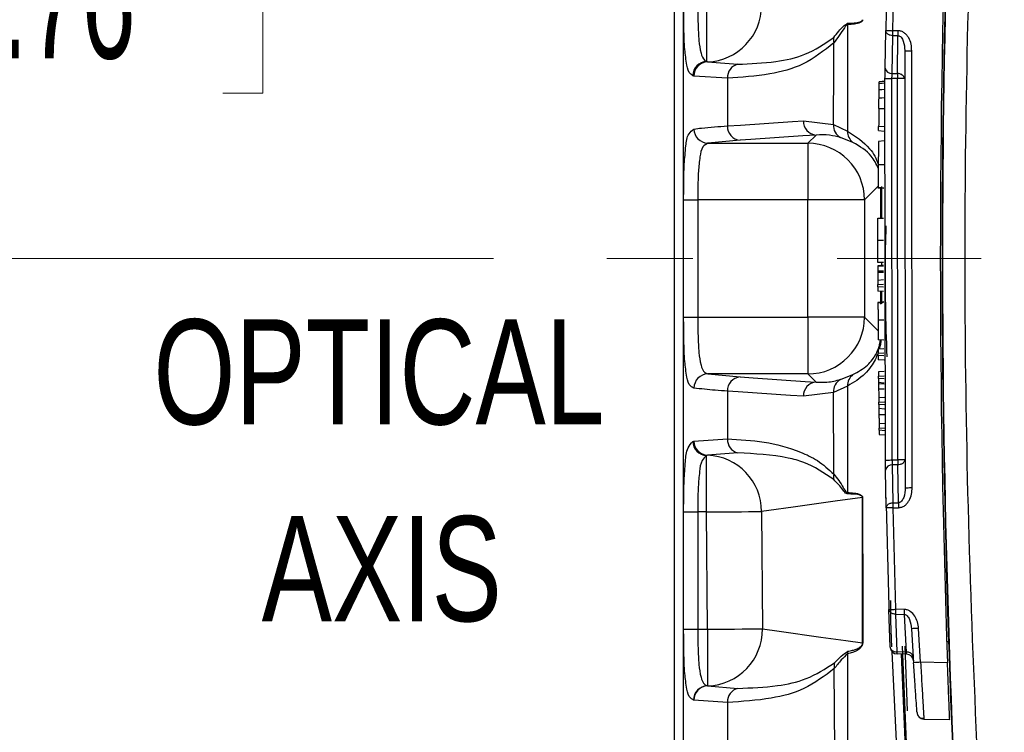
# Model space of a CAD drawing. Header units: millimetres. Extents: x 10 to 272, y 8 to 208.
# Tile 3 of 55: x 57 to 75, y 31 to 43. Entities that reach past the tile are written whole.
import ezdxf

# ---------------------------------------------------------------- set-up
doc = ezdxf.new("R2010")
doc.units = ezdxf.units.MM
doc.header["$PDSIZE"] = -1
doc.linetypes.add('CENTERX2', pattern=[20.32, 12.7, -2.54, 2.54, -2.54])
doc.styles.add('SLDTEXTSTYLE0', font='TXT', dxfattribs={"width": 0.75})
doc.styles.add('SLDTEXTSTYLE1', font='TXT', dxfattribs={"width": 0.605})
doc.dimstyles.new('SLDDIMSTYLE0', dxfattribs={"dimtxt": 2.054655, "dimasz": 3, "dimexe": 0, "dimexo": 0.0625, "dimgap": 0.513664, "dimtad": 0, "dimtih": 1, "dimtoh": 1, "dimdec": 1, "dimlfac": 2, "dimrnd": 1e-09, "dimzin": 12, "dimdsep": 46, "dimtxsty": 'SLDTEXTSTYLE1', "dimsah": 1, "dimcen": 0.09, "dimadec": 0, "dimazin": 3, "dimtfac": 1, "dimtdec": 1, "dimtmove": 0, "dimatfit": 0, "dimfxl": 1, "dimfrac": 2, "dimtolj": 1, "dimtzin": 12, "dimarcsym": 0})
doc.dimstyles.new('SLDDIMSTYLE2', dxfattribs={"dimtxt": 2.054655, "dimasz": 3, "dimexe": 0, "dimexo": 0.0625, "dimgap": 0.513664, "dimtad": 0, "dimtih": 1, "dimtoh": 1, "dimdec": 1, "dimlfac": 2, "dimrnd": 1e-09, "dimzin": 12, "dimdsep": 46, "dimtxsty": 'SLDTEXTSTYLE1', "dimsah": 1, "dimcen": 0.09, "dimadec": 0, "dimazin": 3, "dimtfac": 1, "dimtdec": 1, "dimtofl": 0, "dimtmove": 0, "dimatfit": 3, "dimfxl": 1, "dimfrac": 2, "dimtolj": 1, "dimtzin": 12, "dimarcsym": 0})

# ---------------------------------------------------------------- blocks, each defined once
blk = doc.blocks.new('SW_NOTE_1')
at = {"color": 0, "linetype": 'Continuous', "lineweight": 0, "char_height": 1.8521, "attachment_point": 2, "style": 'SLDTEXTSTYLE0'}
for s, insert in [('OPTICAL', (5.006, 2.387)), ('AXIS', (5.056, -1.082))]:
    blk.add_mtext(s, dxfattribs=dict(at, insert=insert))
blk = doc.blocks.new('_D_12')
at = {"color": 7, "linetype": 'Continuous', "lineweight": 18}
for p, q in [((56.042, 48.844), (56.042, 54.844)), ((75.806, 48.844), (54.542, 48.844)), ((56.826, 45.28), (56.121, 45.28)), ((56.121, 45.28), (56.121, 42.125)), ((60.746, 45.28), (61.451, 45.28)), ((61.451, 45.28), (61.451, 42.125)), ((56.121, 42.125), (56.826, 42.125)), ((61.451, 42.125), (60.746, 42.125)), ((65.513, 39.208), (54.542, 39.208)), ((56.042, 39.208), (56.042, 33.208))]:
    blk.add_line(p, q, dxfattribs=at)
for points in [[(56.042, 48.844), (56.55, 51.844), (55.534, 51.844)], [(56.042, 39.208), (55.534, 36.208), (56.55, 36.208)]]:
    blk.add_solid(points, dxfattribs=at)
at = {"color": 7, "linetype": 'Continuous', "lineweight": 18, "char_height": 2.1167, "attachment_point": 1, "style": 'SLDTEXTSTYLE1'}
for s, insert in [('19.3', (49.927, 44.853)), ('.76', (56.826, 44.853))]:
    blk.add_mtext(s, dxfattribs=dict(at, insert=insert))
blk = doc.blocks.new('_D_17')
at = {"color": 7, "linetype": 'Continuous', "lineweight": 18}
for p, q in [((75.806, 48.844), (44.43, 48.844)), ((45.93, 48.844), (45.93, 41.036)), ((45.93, 40.566), (45.225, 40.566)), ((45.225, 40.566), (45.225, 37.411)), ((51.418, 40.566), (52.123, 40.566)), ((52.123, 40.566), (52.123, 37.411)), ((45.225, 37.411), (45.93, 37.411)), ((52.123, 37.411), (51.418, 37.411)), ((45.93, 29.572), (45.93, 36.94)), ((75.806, 29.572), (44.43, 29.572))]:
    blk.add_line(p, q, dxfattribs=at)
for points in [[(45.93, 48.844), (45.422, 45.844), (46.438, 45.844)], [(45.93, 29.572), (46.438, 32.572), (45.422, 32.572)]]:
    blk.add_solid(points, dxfattribs=at)
at = {"color": 7, "linetype": 'Continuous', "lineweight": 18, "char_height": 2.1167, "attachment_point": 1, "style": 'SLDTEXTSTYLE1'}
for s, insert in [('38.5', (39.031, 40.139)), ('1.52', (45.93, 40.139))]:
    blk.add_mtext(s, dxfattribs=dict(at, insert=insert))
blk = doc.blocks.new('_D_18')
at = {"color": 7, "linetype": 'Continuous', "lineweight": 18}
for p, q in [((76.169, 61.432), (34.954, 61.432)), ((36.454, 61.432), (36.454, 45.75)), ((36.454, 45.28), (35.748, 45.28)), ((35.748, 45.28), (35.748, 42.125)), ((41.941, 45.28), (42.647, 45.28)), ((42.647, 45.28), (42.647, 42.125)), ((35.748, 42.125), (36.454, 42.125)), ((42.647, 42.125), (41.941, 42.125)), ((36.454, 16.984), (36.454, 41.654)), ((76.169, 16.984), (34.954, 16.984))]:
    blk.add_line(p, q, dxfattribs=at)
for points in [[(36.454, 61.432), (35.946, 58.432), (36.962, 58.432)], [(36.454, 16.984), (36.962, 19.984), (35.946, 19.984)]]:
    blk.add_solid(points, dxfattribs=at)
at = {"color": 7, "linetype": 'Continuous', "lineweight": 18, "char_height": 2.1167, "attachment_point": 1, "style": 'SLDTEXTSTYLE1'}
for s, insert in [('88.9', (29.555, 44.853)), ('3.50', (36.454, 44.853))]:
    blk.add_mtext(s, dxfattribs=dict(at, insert=insert))

msp = doc.modelspace()

# ---------------------------------------------------------------- linework, layer by layer
at = {"color": 7, "linetype": 'Continuous', "lineweight": 25}
for p, q in [((68.6955, 51.9581), (68.6955, 26.4581)), ((72.5509, 43.2249), (72.5962, 45.0654)), ((69.268, 43.6738), (69.268, 42.6798)), ((72.4159, 42.5617), (72.4281, 43.2274)), ((72.6424, 43.2242), (72.5509, 43.2249)), ((72.5387, 42.4713), (72.5509, 43.1365)), ((72.6424, 43.1358), (72.5509, 43.1365)), ((72.6308, 42.4706), (72.6424, 43.1358)), ((72.7619, 42.8728), (72.7691, 35.1686)), ((72.8919, 35.1711), (72.8847, 42.8705)), ((69.268, 42.6798), (69.2843, 42.6747)), ((69.2843, 42.6747), (69.8186, 42.6339)), ((69.0452, 42.4249), (69.024, 42.4313)), ((69.6359, 42.3877), (69.0452, 42.4249)), ((69.6359, 42.3877), (69.6359, 41.545)), ((72.4193, 35.6561), (72.413, 42.3848)), ((72.6308, 42.3822), (72.5358, 42.3829)), ((72.5421, 35.6583), (72.5358, 42.3829)), ((72.5387, 42.4713), (72.6308, 42.4706)), ((72.637, 35.659), (72.6308, 42.3822)), ((72.3053, 41.8525), (72.4053, 41.8526)), ((70.9754, 41.6355), (71.5078, 41.5687)), ((71.5078, 41.5687), (71.754, 41.4549)), ((72.4014, 41.5309), (72.3014, 41.5379)), ((71.0536, 41.2418), (71.1975, 41.3857)), ((71.8491, 41.2533), (71.6307, 41.3395)), ((72.3006, 41.4631), (72.4005, 41.4561)), ((69.858, 41.2952), (69.2896, 41.2418)), ((69.2896, 41.2418), (71.0536, 41.2418)), ((71.0536, 41.2418), (71.0536, 40.2424)), ((72.3986, 41.2811), (72.2985, 41.2741)), ((72.2946, 40.8473), (72.2943, 40.8121)), ((72.292, 40.4814), (72.053, 40.2424)), ((72.2893, 40.4569), (72.3937, 40.4474)), ((72.3918, 40.4503), (72.2918, 40.46)), ((72.3416, 39.9217), (72.3416, 40.4522)), ((68.8647, 38.1738), (68.8647, 40.2424)), ((68.8647, 40.2424), (69.1143, 40.2424)), ((71.0536, 40.2424), (69.1143, 40.2424)), ((69.1143, 40.2424), (69.1143, 38.1738)), ((71.0536, 38.1738), (71.0536, 40.2424)), ((72.053, 40.2424), (71.0536, 40.2424)), ((72.053, 40.2424), (72.053, 38.1738)), ((72.2892, 39.9219), (72.3892, 39.9215)), ((72.2882, 39.5319), (72.3882, 39.5318)), ((72.288, 39.0785), (72.2855, 39.0782)), ((72.3879, 39.1408), (72.2879, 39.1407)), ((72.388, 39.0869), (72.288, 39.0785)), ((72.288, 39.0785), (72.288, 39.069)), ((72.388, 39.0742), (72.288, 39.069)), ((72.349, 39.1408), (72.349, 39.0836)), ((72.2881, 38.9844), (72.2881, 38.9616)), ((72.3883, 38.8312), (72.2883, 38.8242)), ((72.2885, 38.7493), (72.3884, 38.7563)), ((72.2885, 38.711), (72.2885, 38.7493)), ((72.3886, 38.704), (72.2885, 38.711)), ((72.3888, 38.6292), (72.2887, 38.6362)), ((72.3416, 38.4064), (72.3416, 38.6325)), ((72.3489, 38.632), (72.3489, 38.4074)), ((72.3912, 38.4432), (72.2861, 38.432)), ((68.8647, 38.1738), (69.1143, 38.1738)), ((69.1143, 38.1738), (71.0536, 38.1738)), ((71.0536, 38.1738), (71.0536, 37.1744)), ((72.053, 38.1738), (71.0536, 38.1738)), ((72.053, 38.1738), (72.292, 37.9348)), ((72.3931, 37.7677), (72.293, 37.7747)), ((72.3942, 37.6196), (72.2943, 37.6126)), ((72.2949, 37.5378), (72.3948, 37.5448)), ((72.2952, 37.4995), (72.2949, 37.5378)), ((72.3953, 37.4925), (72.2952, 37.4995)), ((72.3959, 37.4177), (72.2958, 37.4247)), ((69.2896, 37.1744), (69.858, 37.121)), ((71.0536, 37.1744), (69.2896, 37.1744)), ((71.1975, 37.0305), (71.0536, 37.1744)), ((71.6307, 37.0766), (71.8491, 37.1628)), ((72.3978, 37.2158), (72.2979, 37.2088)), ((72.2986, 37.134), (72.3986, 37.141)), ((71.754, 36.9612), (71.5078, 36.8474)), ((71.754, 36.9612), (71.7537, 35.0842)), ((72.299, 37.0957), (72.2986, 37.134)), ((72.3991, 37.0887), (72.299, 37.0957)), ((72.3999, 37.0139), (72.2998, 37.0209)), ((72.4001, 36.9931), (72.3001, 36.9991)), ((69.6359, 36.8711), (69.6359, 36.0284)), ((71.5078, 36.8474), (70.9754, 36.7806)), ((71.5102, 35.4081), (71.5078, 36.8474)), ((72.4029, 36.7581), (72.3029, 36.7511)), ((72.3039, 36.6763), (72.4038, 36.6833)), ((72.3044, 36.638), (72.3039, 36.6763)), ((72.4045, 36.631), (72.3044, 36.638)), ((72.4054, 36.5562), (72.3053, 36.5632)), ((72.409, 36.3005), (72.3091, 36.2935)), ((72.3102, 36.2187), (72.4101, 36.2257)), ((72.3107, 36.1804), (72.3102, 36.2187)), ((72.4108, 36.1734), (72.3107, 36.1804)), ((72.3119, 36.1056), (72.412, 36.0986)), ((69.024, 35.9849), (69.0452, 35.9913)), ((69.0452, 35.9913), (69.6359, 36.0284)), ((69.8186, 35.7822), (69.2843, 35.7415)), ((69.2843, 35.7415), (69.268, 35.7364)), ((69.268, 34.7424), (69.268, 35.7364)), ((72.5421, 35.6583), (72.637, 35.659)), ((72.436, 34.8136), (72.4225, 35.4792)), ((72.637, 35.5706), (72.5453, 35.5699)), ((72.5588, 34.9046), (72.5453, 35.5699)), ((72.6499, 34.9053), (72.637, 35.5706)), ((72.0186, 33.0229), (72.019, 34.9974)), ((72.0194, 34.9973), (72.0198, 33.0228)), ((72.4321, 34.9931), (72.4325, 34.9858)), ((72.5588, 34.9046), (72.6499, 34.9053)), ((68.8647, 32.6738), (68.8647, 34.7424)), ((68.8647, 34.7424), (69.1143, 34.7424)), ((69.268, 34.7424), (69.1143, 34.7424)), ((69.1143, 34.7424), (69.1143, 32.6738)), ((69.2822, 32.6738), (69.268, 34.7424)), ((70.2383, 34.748), (70.2525, 32.6814)), ((72.5588, 34.8162), (72.6499, 34.8169)), ((72.6059, 33.0259), (72.5588, 34.8162)), ((72.0185, 32.634), (72.0186, 33.0229)), ((72.0198, 33.0228), (72.02, 32.6339)), ((72.5047, 32.3587), (72.4831, 33.0221)), ((72.7493, 33.0249), (72.6059, 33.0259)), ((72.6059, 32.9375), (72.7493, 32.9365)), ((72.6274, 32.2745), (72.6059, 32.9375)), ((72.7493, 32.9365), (72.789, 32.2717)), ((68.8647, 32.6738), (69.1143, 32.6738)), ((69.1143, 32.6738), (69.2822, 32.6738)), ((69.2822, 32.6738), (69.2822, 31.6756)), ((72.0185, 32.4346), (72.0185, 32.634)), ((72.02, 32.6339), (72.02, 32.4344)), ((72.8819, 32.683), (72.9184, 32.0834)), ((73.041, 32.0912), (73.0045, 32.6902)), ((72.8578, 25.8114), (72.5391, 32.277)), ((72.7631, 32.3786), (72.8054, 31.2338)), ((71.7525, 32.2409), (71.7509, 30.4274)), ((72.789, 32.2717), (72.6274, 32.2745)), ((72.7937, 32.2351), (72.6274, 32.238)), ((71.5266, 30.5424), (71.5203, 31.981)), ((73.5149, 32.083), (73.041, 32.0912)), ((69.2822, 31.6756), (69.2878, 31.6744)), ((69.2878, 31.6744), (69.8214, 31.6321)), ((69.046, 31.4246), (69.0388, 31.426)), ((69.6359, 31.3854), (69.046, 31.4246)), ((69.6359, 31.3854), (69.6359, 30.545)), ((73.1002, 31.091), (73.553, 31.0831))]:
    msp.add_line(p, q, dxfattribs=at)
at = {"color": 7, "linetype": 'CENTERX2', "lineweight": 18}
msp.add_line((89.3479, 39.2081), (67.5131, 39.2081), dxfattribs=at)
at = {"color": 7, "linetype": 'Continuous', "lineweight": 25, "flags": 128}
for points in [[(68.864, 26.4581), (68.8641, 28.8666), (68.8641, 47.9082), (68.8641, 48.0852), (68.8641, 50.5559), (68.8641, 51.7765), (68.864, 51.9581)], [(71.7537, 43.3319), (71.754, 41.8269), (71.754, 41.4549)], [(72.7619, 42.8728), (72.7643, 42.8727), (72.7712, 42.8726), (72.7825, 42.8724), (72.7978, 42.8721), (72.8164, 42.8718), (72.8376, 42.8714), (72.8607, 42.871), (72.8847, 42.8705)], [(72.413, 42.3848), (72.4154, 42.3848), (72.4223, 42.3847), (72.4337, 42.3845), (72.4489, 42.3843), (72.4675, 42.384), (72.4887, 42.3836), (72.5118, 42.3833), (72.5358, 42.3829)], [(72.41, 42.1872), (72.36, 42.1847), (72.3099, 42.1823)], [(72.3116, 42.2924), (72.3118, 42.3092), (72.312, 42.319), (72.3121, 42.324)], [(72.4117, 42.2991), (72.3616, 42.2957), (72.3116, 42.2924)], [(72.4122, 42.331), (72.3621, 42.3275), (72.3121, 42.324)], [(72.4079, 42.0391), (72.3579, 42.038), (72.3078, 42.0369)], [(69.6359, 41.545), (69.8654, 41.5605), (70.7832, 41.6226), (70.9754, 41.6355)], [(71.1975, 41.3857), (70.9681, 41.3702), (70.0503, 41.3082), (69.858, 41.2952)], [(72.2969, 41.1044), (72.2968, 41.0919), (72.2967, 41.0862)], [(72.2947, 40.8634), (72.3447, 40.8634), (72.3947, 40.8634)], [(72.3881, 38.9616), (72.3381, 38.9616), (72.2881, 38.9616)], [(72.2894, 38.4315), (72.2894, 38.4301), (72.2895, 38.424)], [(72.3909, 38.124), (72.3409, 38.124), (72.2909, 38.124)], [(72.2952, 37.4995), (72.2954, 37.4747), (72.2956, 37.4527), (72.2957, 37.436), (72.2958, 37.4265), (72.2958, 37.4247)], [(69.858, 37.121), (70.0875, 37.1055), (71.0053, 37.0434), (71.1975, 37.0305)], [(72.299, 37.0957), (72.2993, 37.0709), (72.2995, 37.0489), (72.2997, 37.0322), (72.2998, 37.0227), (72.2998, 37.0209)], [(70.9754, 36.7806), (70.746, 36.7961), (69.8282, 36.8581), (69.6359, 36.8711)], [(72.4011, 36.9075), (72.3511, 36.9074), (72.3011, 36.9074)], [(72.4068, 36.4521), (72.3568, 36.4521), (72.3068, 36.4521)], [(72.4193, 35.6561), (72.4217, 35.6561), (72.4286, 35.6563), (72.4399, 35.6565), (72.4552, 35.6567), (72.4737, 35.6571), (72.495, 35.6574), (72.518, 35.6578), (72.5421, 35.6583)], [(72.7691, 35.1686), (72.7715, 35.1687), (72.7784, 35.1688), (72.7897, 35.169), (72.805, 35.1693), (72.8235, 35.1697), (72.8448, 35.1701), (72.8678, 35.1706), (72.8919, 35.1711)], [(72.019, 34.9974), (71.5361, 34.9298), (70.7927, 34.8257), (70.3687, 34.7663), (70.2383, 34.748)], [(69.268, 34.7424), (69.433, 34.7433), (69.5935, 34.7443), (69.7451, 34.7452), (69.8836, 34.746), (70.0052, 34.7467), (70.1066, 34.7473), (70.185, 34.7477), (70.2383, 34.748)], [(69.2822, 32.6738), (69.4472, 32.6751), (69.6078, 32.6763), (69.7593, 32.6775), (69.8978, 32.6786), (70.0195, 32.6796), (70.1208, 32.6804), (70.1992, 32.681), (70.2525, 32.6814)], [(70.2525, 32.6814), (70.5473, 32.6402), (71.2833, 32.5373), (71.7211, 32.4761), (72.0185, 32.4346)], [(73.0408, 25.9514), (72.8492, 29.2624), (72.719, 32.3755)], [(72.701, 32.2367), (72.8286, 29.2164), (73.022, 25.8897)]]:
    msp.add_lwpolyline(points, dxfattribs=at)
at = {"color": 7, "linetype": 'Continuous', "lineweight": 25}
for centre, radius, start, end in [((273.4188, 39.2081), 199.9995, 176.436737, 183.563263), ((273.4192, 39.2081), 199.9915, 176.438925, 183.561075), ((273.3885, 39.2081), 200.0005, 177.95838, 182.04162), ((273.3427, 39.2092), 200.9548, 178.329036, 178.854284), ((69.2428, 43.6693), 0.9955, 272.39099, 359.93294), ((72.0119, 43.3321), 0.2582, 174.38087, 180.04066), ((77.9584, 43.18), 5.3162, 179.52364, 180.47636), ((71.7087, 43.0585), 0.2048, 167.33499, 194.2739), ((69.2774, 42.4266), 0.2534, 92.12557, 178.93313), ((69.2943, 42.4257), 0.2491, 92.29897, 180.2001), ((69.8782, 42.3988), 0.2426, 104.22451, 182.61561), ((72.5254, 42.5818), 0.1113, 190.40526, 276.85128), ((270.5766, 39.243), 198.2884, 179.245949, 179.336863), ((69.2954, 41.4906), 0.2489, 179.77443, 268.6679), ((69.8775, 41.5362), 0.2418, 177.90027, 265.36824), ((71.217, 41.6267), 0.2418, 177.90077, 265.36827), ((71.7355, 41.5433), 0.2291, 173.6159, 242.78818), ((71.9964, 41.446), 0.2425, 177.88913, 232.60074), ((71.0522, 40.241), 1.0008, 0.0818, 89.91821), ((71.0522, 38.1752), 1.0008, 270.08179, 359.9182), ((69.2954, 36.9255), 0.2489, 91.3321, 180.22557), ((71.9964, 36.9701), 0.2425, 127.39926, 182.11087), ((69.8775, 36.88), 0.2418, 94.63176, 182.09973), ((71.217, 36.7895), 0.2418, 94.63173, 182.09923), ((71.7355, 36.8729), 0.2291, 117.21182, 186.3841), ((69.2774, 35.9896), 0.2534, 181.06639, 267.87448), ((69.2943, 35.9904), 0.2491, 179.79985, 267.70114), ((69.8782, 36.0174), 0.2426, 177.38425, 255.77619), ((69.2428, 34.7469), 0.9955, 0.06699, 87.60909), ((71.7087, 35.3576), 0.2048, 165.7262, 192.66492), ((72.5321, 35.4593), 0.1114, 83.19685, 169.68817), ((72.0119, 35.084), 0.2582, 179.95937, 185.61879), ((71.9848, 34.6297), 0.3693, 84.62129, 84.69501), ((78.0337, 34.8611), 5.384, 179.52963, 180.47037), ((273.3605, 39.2073), 200.9726, 181.252724, 181.763625), ((72.0346, 33.1536), 0.1317, 263.00799, 263.54981), ((78.1293, 32.9807), 5.3801, 179.52945, 180.47055), ((69.2571, 32.6694), 0.9955, 271.76678, 0.69034), ((72.0377, 32.7832), 0.1504, 262.69317, 263.24096), ((76.9284, -35.1403), 67.9439, 93.310824, 93.414392), ((73.8038, 24.3623), 8.0969, 91.91427, 92.13593), ((72.0093, 32.2452), 0.2569, 171.02071, 180.96143), ((72.0346, 32.5553), 0.1218, 262.42675, 263.15125), ((72.6296, 32.363), 0.125, 181.95295, 268.99998), ((72.8061, 32.1641), 0.109, 14.34539, 98.98678), ((72.7915, 32.1101), 0.125, 3.62539, 88.99984), ((71.7238, 32.0295), 0.2092, 165.55924, 193.39753), ((76.9748, -30.1642), 62.3796, 93.615653, 93.728461), ((69.2893, 31.4251), 0.2506, 91.63108, 179.79419), ((69.295, 31.4255), 0.249, 91.66214, 180.21693), ((69.8782, 31.3963), 0.2425, 103.53109, 182.57287), ((73.1024, 31.216), 0.1251, 184.09874, 205.92753), ((73.1024, 31.216), 0.125, 223.4553, 269.00012)]:
    msp.add_arc(centre, radius, start, end, dxfattribs=at)
for points, knots in [([(74.213, 51.6052), (74.0758, 48.8511), (73.8016, 43.3452), (73.8016, 35.071), (74.0758, 29.5651), (74.213, 26.8109)], [0, 0, 0, 0, 0.3334289, 0.6665711, 1, 1, 1, 1]), ([(69.024, 42.4313), (69.0124, 42.4396), (68.9532, 42.4818), (68.9117, 42.657), (68.8786, 42.9207), (68.8669, 43.2772), (68.8654, 43.5364), (68.8647, 43.6738)], [0, 0, 0, 0, 0.0332854, 0.168942, 0.3887848, 0.6762945, 1, 1, 1, 1]), ([(69.1143, 43.6738), (69.115, 43.5639), (69.1162, 43.3564), (69.1285, 43.0711), (69.1581, 42.8583), (69.2038, 42.7171), (69.2568, 42.6863), (69.268, 42.6798)], [0, 0, 0, 0, 0.320519, 0.6053249, 0.8238981, 0.9627157, 1, 1, 1, 1]), ([(72.0194, 43.4188), (72.0194, 43.4181), (72.0194, 43.416), (72.019, 43.4127), (72.0179, 43.4078), (72.0161, 43.4029), (72.0131, 43.3975), (72.0093, 43.3923), (72.0036, 43.3863), (71.9951, 43.3794), (71.9825, 43.3716), (71.9637, 43.3629), (71.9357, 43.3536), (71.8939, 43.3442), (71.8319, 43.3357), (71.7829, 43.3334), (71.7537, 43.3319)], [0, 0, 0, 0, 0.0069504, 0.0216945, 0.0338772, 0.0572623, 0.0745444, 0.095738, 0.1226575, 0.1580179, 0.2058936, 0.272475, 0.3671365, 0.5039895, 0.7043093, 1, 1, 1, 1]), ([(71.7549, 43.3574), (71.784, 43.3576), (71.8326, 43.358), (71.8943, 43.363), (71.9357, 43.3691), (71.9636, 43.3757), (71.9823, 43.382), (71.9948, 43.3879), (72.0032, 43.3931), (72.0089, 43.3978), (72.0127, 43.4019), (72.0156, 43.4061), (72.0175, 43.41), (72.0184, 43.4134), (72.0188, 43.4155), (72.0189, 43.4173), (72.0189, 43.4182), (72.019, 43.4188)], [0, 0, 0, 0, 0.3061455, 0.51239, 0.6520957, 0.7475174, 0.8134853, 0.859869, 0.8932327, 0.9179232, 0.9368218, 0.9518615, 0.9717275, 0.9819228, 0.9897287, 0.9942076, 1, 1, 1, 1]), ([(71.5089, 43.1034), (71.5662, 43.1795), (71.6382, 43.2751), (71.7351, 43.3434), (71.7549, 43.3574)], [0, 0, 0, 0, 0.7956963, 1, 1, 1, 1]), ([(71.7537, 43.3319), (71.738, 43.3203), (71.7166, 43.3044), (71.6425, 43.1902), (71.5743, 43.0962), (71.5102, 43.008)], [0, 0, 0, 0, 0.1417677, 0.1943267, 1, 1, 1, 1]), ([(72.4281, 43.2274), (72.4301, 43.2273), (72.4392, 43.2271), (72.4542, 43.2268), (72.4745, 43.2264), (72.4964, 43.226), (72.5224, 43.2255), (72.5411, 43.2251), (72.5509, 43.2249)], [0, 0, 0, 0, 0.0488503, 0.2223588, 0.3648249, 0.5450441, 0.7593772, 1, 1, 1, 1]), ([(72.5509, 43.1365), (72.5357, 43.1379), (72.5127, 43.14), (72.4836, 43.1514), (72.4641, 43.1628), (72.4478, 43.1773), (72.4323, 43.1975), (72.4297, 43.216), (72.4281, 43.2274)], [0, 0, 0, 0, 0.270535, 0.4105351, 0.5549319, 0.6726618, 0.7995363, 1, 1, 1, 1]), ([(72.5509, 43.1365), (72.5508, 43.1428), (72.5507, 43.1563), (72.5507, 43.1777), (72.5507, 43.2008), (72.5508, 43.2168), (72.5509, 43.2249)], [0, 0, 0, 0, 0.2143491, 0.4588557, 0.7241333, 1, 1, 1, 1]), ([(72.8847, 42.8705), (72.8829, 42.9099), (72.8793, 42.9886), (72.843, 43.0822), (72.7981, 43.1475), (72.7546, 43.1882), (72.7017, 43.2177), (72.6621, 43.2221), (72.6424, 43.2242)], [0, 0, 0, 0, 0.2489237, 0.4984247, 0.6240587, 0.7494479, 0.8748252, 1, 1, 1, 1]), ([(69.8186, 42.6339), (70.043, 42.6435), (70.4423, 42.6605), (71.0352, 42.7838), (71.3455, 42.9932), (71.5089, 43.1034)], [0, 0, 0, 0, 0.3776067, 0.6721775, 1, 1, 1, 1]), ([(72.6424, 43.1358), (72.6473, 43.1355), (72.6574, 43.1348), (72.6772, 43.1268), (72.7099, 43.1), (72.7542, 43.014), (72.7588, 42.9306), (72.7619, 42.8728)], [0, 0, 0, 0, 0.0478925, 0.0969718, 0.2029844, 0.4480833, 1, 1, 1, 1]), ([(71.5102, 43.008), (71.3372, 42.8713), (71.002, 42.6064), (70.3376, 42.4336), (69.8849, 42.404), (69.6359, 42.3877)], [0, 0, 0, 0, 0.3244878, 0.6285195, 1, 1, 1, 1]), ([(71.5078, 41.5687), (71.5079, 41.6555), (71.5086, 42.1353), (71.5095, 42.615), (71.5102, 43.008)], [0, 0, 0, 0, 0.1808802, 1, 1, 1, 1]), ([(72.413, 42.3848), (72.4135, 42.4167), (72.4145, 42.4757), (72.4155, 42.5346), (72.4159, 42.5617)], [0, 0, 0, 0, 0.541056, 1, 1, 1, 1]), ([(72.5358, 42.3829), (72.536, 42.391), (72.5365, 42.4069), (72.5372, 42.43), (72.5379, 42.4513), (72.5385, 42.4649), (72.5387, 42.4713)], [0, 0, 0, 0, 0.2756472, 0.5399183, 0.7842293, 1, 1, 1, 1]), ([(72.7536, 42.3803), (72.7519, 42.3916), (72.7492, 42.41), (72.7337, 42.4301), (72.7175, 42.4446), (72.6979, 42.4559), (72.6689, 42.4672), (72.6459, 42.4692), (72.6308, 42.4706)], [0, 0, 0, 0, 0.2005534, 0.3273818, 0.4451076, 0.5893869, 0.7292934, 1, 1, 1, 1]), ([(72.6308, 42.4706), (72.6308, 42.4643), (72.631, 42.4508), (72.631, 42.4294), (72.631, 42.4063), (72.6308, 42.3903), (72.6308, 42.3822)], [0, 0, 0, 0, 0.2143421, 0.4588464, 0.7241283, 1, 1, 1, 1]), ([(72.7536, 42.3803), (72.7516, 42.3803), (72.7425, 42.3805), (72.7275, 42.3807), (72.7072, 42.381), (72.6852, 42.3814), (72.6592, 42.3818), (72.6406, 42.382), (72.6308, 42.3822)], [0, 0, 0, 0, 0.0488587, 0.2223644, 0.3648331, 0.5450524, 0.7593829, 1, 1, 1, 1]), ([(72.3078, 42.0369), (72.3081, 42.0573), (72.3086, 42.0923), (72.3093, 42.1408), (72.3097, 42.1689), (72.3099, 42.1823)], [0, 0, 0, 0, 0.4204324, 0.7229769, 1, 1, 1, 1]), ([(72.3099, 42.1823), (72.3101, 42.1965), (72.3105, 42.2222), (72.3111, 42.2589), (72.3114, 42.2814), (72.3116, 42.2924)], [0, 0, 0, 0, 0.3873715, 0.6996378, 1, 1, 1, 1]), ([(72.3053, 41.8525), (72.3056, 41.8743), (72.3062, 41.916), (72.307, 41.9775), (72.3076, 42.0172), (72.3078, 42.0369)], [0, 0, 0, 0, 0.3548705, 0.6786397, 1, 1, 1, 1]), ([(68.8647, 40.2424), (68.8651, 40.3228), (68.866, 40.5329), (68.8699, 40.8531), (68.9013, 41.1542), (68.9217, 41.393), (69.014, 41.466), (69.0464, 41.4916)], [0, 0, 0, 0, 0.1864846, 0.4874807, 0.7351311, 0.9068862, 1, 1, 1, 1]), ([(69.0464, 41.4916), (69.0909, 41.4972), (69.2867, 41.5219), (69.4837, 41.535), (69.6359, 41.545)], [0, 0, 0, 0, 0.2273108, 1, 1, 1, 1]), ([(72.3006, 41.4631), (72.3006, 41.4645), (72.3007, 41.47), (72.3008, 41.4817), (72.301, 41.4998), (72.3012, 41.5192), (72.3014, 41.5324), (72.3014, 41.5379)], [0, 0, 0, 0, 0.0564132, 0.2195911, 0.4705571, 0.7807254, 1, 1, 1, 1]), ([(71.6307, 41.3395), (71.5667, 41.3563), (71.4249, 41.3933), (71.2781, 41.3884), (71.1975, 41.3857)], [0, 0, 0, 0, 0.45087581, 1, 1, 1, 1]), ([(71.754, 41.4549), (71.8948, 41.363), (72.1235, 41.2134), (72.2661, 40.9665), (72.2938, 40.8628), (72.2947, 40.8593)], [0, 0, 0, 0, 0.6072097, 0.9870623, 1, 1, 1, 1]), ([(69.2896, 41.2418), (69.2583, 41.2219), (69.1745, 41.1687), (69.1476, 40.9723), (69.1202, 40.7313), (69.1155, 40.4748), (69.1146, 40.3067), (69.1143, 40.2424)], [0, 0, 0, 0, 0.1022081, 0.2740524, 0.5188633, 0.81596, 1, 1, 1, 1]), ([(72.2942, 40.7997), (72.258, 40.8755), (72.163, 41.0742), (71.969, 41.1849), (71.8491, 41.2533)], [0, 0, 0, 0, 0.3815909, 1, 1, 1, 1]), ([(72.2985, 41.2741), (72.2985, 41.267), (72.2982, 41.2404), (72.2977, 41.1873), (72.2968, 41.0988), (72.2958, 40.9885), (72.2951, 40.9047), (72.2947, 40.8634)], [0, 0, 0, 0, 0.0522776, 0.1939704, 0.3877278, 0.6985712, 1, 1, 1, 1]), ([(72.2958, 40.9831), (72.2956, 40.9623), (72.2953, 40.9307), (72.295, 40.8992), (72.295, 40.8884)], [0, 0, 0, 0, 0.6585026, 1, 1, 1, 1]), ([(72.2947, 40.8634), (72.2943, 40.8045), (72.2935, 40.712), (72.2927, 40.5934), (72.2922, 40.5178), (72.2919, 40.4759), (72.2918, 40.46)], [0, 0, 0, 0, 0.4377762, 0.688048, 0.8817515, 1, 1, 1, 1]), ([(72.2918, 40.46), (72.2918, 40.4578), (72.2918, 40.4556), (72.2918, 40.4568), (72.2918, 40.4568)], [0, 0, 0, 0, 0.9571611, 1, 1, 1, 1]), ([(72.3489, 40.4765), (72.349, 40.3284), (72.3491, 40.1435), (72.3491, 39.9586), (72.3491, 39.9217)], [0, 0, 0, 0, 0.8005627, 1, 1, 1, 1]), ([(72.2882, 39.5319), (72.2883, 39.5839), (72.2884, 39.6715), (72.2888, 39.7853), (72.289, 39.8611), (72.2891, 39.9035), (72.2892, 39.9197), (72.2892, 39.9219)], [0, 0, 0, 0, 0.4000245, 0.6737999, 0.875372, 0.9833917, 1, 1, 1, 1]), ([(72.4503, 37.4768), (72.4312, 38.0832), (72.407, 38.8519), (72.4301, 39.6204), (72.435, 39.7827)], [0, 0, 0, 0, 0.7888596, 1, 1, 1, 1]), ([(72.2879, 39.1407), (72.2879, 39.1491), (72.2879, 39.1752), (72.2879, 39.2295), (72.288, 39.3187), (72.288, 39.423), (72.2881, 39.4991), (72.2882, 39.5319)], [0, 0, 0, 0, 0.0639469, 0.2002031, 0.4167018, 0.7481221, 1, 1, 1, 1]), ([(72.288, 39.0777), (72.288, 39.0793), (72.288, 39.0819), (72.288, 39.0795), (72.288, 39.0785)], [0, 0, 0, 0, 0.5752952, 1, 1, 1, 1]), ([(72.288, 39.069), (72.288, 39.0657), (72.288, 39.0598), (72.288, 39.0509), (72.288, 39.0418), (72.288, 39.0315), (72.288, 39.0202), (72.288, 39.0044), (72.288, 38.9924), (72.2881, 38.9844)], [0, 0, 0, 0, 0.1182423, 0.208516, 0.3164721, 0.4393254, 0.5737229, 0.7159537, 1, 1, 1, 1]), ([(72.3889, 39.0872), (72.3733, 39.0859), (72.3435, 39.0833), (72.3137, 39.0807), (72.2994, 39.0795)], [0, 0, 0, 0, 0.5226584, 1, 1, 1, 1]), ([(72.3881, 38.9863), (72.3714, 38.986), (72.3381, 38.9854), (72.3047, 38.9847), (72.2881, 38.9844)], [0, 0, 0, 0, 0.4999964, 1, 1, 1, 1]), ([(72.2881, 38.9616), (72.2881, 38.9472), (72.2881, 38.9227), (72.2882, 38.8905), (72.2882, 38.8651), (72.2883, 38.8449), (72.2883, 38.8312), (72.2883, 38.8252), (72.2883, 38.8242)], [0, 0, 0, 0, 0.3148914, 0.534695, 0.7016059, 0.8694625, 0.9772106, 1, 1, 1, 1]), ([(72.2883, 38.8242), (72.2883, 38.8228), (72.2883, 38.8173), (72.2883, 38.8056), (72.2884, 38.7875), (72.2884, 38.768), (72.2884, 38.7548), (72.2885, 38.7493)], [0, 0, 0, 0, 0.05635734, 0.21939693, 0.47012303, 0.78009878, 1, 1, 1, 1]), ([(72.2885, 38.711), (72.2886, 38.7028), (72.2886, 38.6872), (72.2887, 38.666), (72.2887, 38.6499), (72.2887, 38.6406), (72.2887, 38.6368), (72.2887, 38.6362)], [0, 0, 0, 0, 0.3315521, 0.6257424, 0.8485384, 0.975628, 1, 1, 1, 1]), ([(72.3894, 38.4356), (72.3728, 38.4337), (72.3394, 38.4298), (72.3061, 38.4259), (72.2895, 38.424)], [0, 0, 0, 0, 0.4999831, 1, 1, 1, 1]), ([(72.2895, 38.424), (72.2895, 38.404), (72.2897, 38.3565), (72.2901, 38.2698), (72.2905, 38.1898), (72.2908, 38.1372), (72.2909, 38.124)], [0, 0, 0, 0, 0.1998596, 0.4746259, 0.8680107, 1, 1, 1, 1]), ([(69.0464, 36.9245), (69.0265, 36.9343), (68.9533, 36.97), (68.9128, 37.1594), (68.8781, 37.4197), (68.867, 37.7775), (68.8655, 38.0366), (68.8647, 38.1738)], [0, 0, 0, 0, 0.0499354, 0.1832555, 0.3993119, 0.6818699, 1, 1, 1, 1]), ([(69.1143, 38.1738), (69.115, 38.064), (69.1162, 37.8566), (69.1284, 37.5704), (69.1585, 37.3598), (69.2055, 37.207), (69.2704, 37.1818), (69.2896, 37.1744)], [0, 0, 0, 0, 0.3139716, 0.5929595, 0.8070681, 0.9430498, 1, 1, 1, 1]), ([(72.2909, 38.124), (72.2911, 38.0803), (72.2915, 38.0065), (72.2921, 37.9099), (72.2926, 37.8429), (72.2929, 37.8003), (72.293, 37.7805), (72.293, 37.7747)], [0, 0, 0, 0, 0.3756114, 0.6338736, 0.8297318, 0.9503686, 1, 1, 1, 1]), ([(71.8491, 37.1628), (71.9386, 37.2115), (72.0673, 37.2815), (72.1884, 37.4189), (72.26, 37.529), (72.3036, 37.6345), (72.3259, 37.721), (72.3313, 37.7596), (72.333, 37.7719)], [0, 0, 0, 0, 0.3724019, 0.5351858, 0.6705358, 0.856395, 0.9539458, 1, 1, 1, 1]), ([(72.341, 37.7713), (72.3385, 37.7459), (72.3334, 37.6927), (72.3195, 37.641), (72.3123, 37.6139)], [0, 0, 0, 0, 0.4768859, 1, 1, 1, 1]), ([(72.278, 37.5219), (72.2658, 37.4882), (72.2379, 37.4111), (72.1633, 37.2953), (72.0192, 37.1191), (71.8626, 37.0259), (71.754, 36.9612)], [0, 0, 0, 0, 0.1365821, 0.3123118, 0.522877, 1, 1, 1, 1]), ([(72.2943, 37.6126), (72.2943, 37.6112), (72.2943, 37.6058), (72.2944, 37.594), (72.2946, 37.576), (72.2947, 37.5565), (72.2948, 37.5433), (72.2949, 37.5378)], [0, 0, 0, 0, 0.0563931, 0.2195259, 0.4704127, 0.7805139, 1, 1, 1, 1]), ([(72.2979, 37.2088), (72.2979, 37.2074), (72.2979, 37.2019), (72.2981, 37.1902), (72.2982, 37.1721), (72.2984, 37.1527), (72.2986, 37.1395), (72.2986, 37.134)], [0, 0, 0, 0, 0.0564072, 0.2195664, 0.4705046, 0.7806447, 1, 1, 1, 1]), ([(71.1975, 37.0305), (71.2622, 37.0276), (71.4087, 37.0213), (71.5512, 37.0568), (71.6307, 37.0766)], [0, 0, 0, 0, 0.4419328, 1, 1, 1, 1]), ([(72.2998, 37.0209), (72.2998, 37.0205), (72.2998, 37.0191), (72.2999, 37.0118), (72.3, 37.0049), (72.3001, 36.9991)], [0, 0, 0, 0, 0.0488906, 0.1987442, 1, 1, 1, 1]), ([(72.3001, 36.9991), (72.3002, 36.9897), (72.3004, 36.9697), (72.3007, 36.9392), (72.301, 36.9179), (72.3011, 36.9074)], [0, 0, 0, 0, 0.3051939, 0.6545565, 1, 1, 1, 1]), ([(69.6359, 36.8711), (69.5647, 36.8758), (69.3678, 36.8888), (69.1716, 36.9106), (69.0464, 36.9245)], [0, 0, 0, 0, 0.3617235, 1, 1, 1, 1]), ([(72.3011, 36.9074), (72.3013, 36.8904), (72.3017, 36.8584), (72.3022, 36.8162), (72.3025, 36.7841), (72.3028, 36.7641), (72.3029, 36.7542), (72.3029, 36.7511)], [0, 0, 0, 0, 0.3251971, 0.6157328, 0.8106459, 0.9410586, 1, 1, 1, 1]), ([(72.3029, 36.7511), (72.303, 36.7497), (72.303, 36.7443), (72.3032, 36.7325), (72.3034, 36.7145), (72.3036, 36.695), (72.3038, 36.6818), (72.3039, 36.6763)], [0, 0, 0, 0, 0.0564196, 0.2196098, 0.4706007, 0.7807878, 1, 1, 1, 1]), ([(72.3044, 36.638), (72.3045, 36.6298), (72.3047, 36.6142), (72.3049, 36.593), (72.3051, 36.5769), (72.3053, 36.5676), (72.3053, 36.5638), (72.3053, 36.5632)], [0, 0, 0, 0, 0.3318203, 0.6262542, 0.8489891, 0.9757951, 1, 1, 1, 1]), ([(72.3053, 36.5632), (72.3053, 36.5626), (72.3054, 36.5568), (72.3056, 36.5455), (72.3058, 36.5265), (72.3061, 36.5021), (72.3065, 36.4765), (72.3067, 36.459), (72.3068, 36.4521)], [0, 0, 0, 0, 0.0173601, 0.155662, 0.3068266, 0.528568, 0.8133263, 1, 1, 1, 1]), ([(72.3068, 36.4521), (72.3071, 36.4306), (72.3076, 36.396), (72.3082, 36.3519), (72.3086, 36.3233), (72.3089, 36.3051), (72.309, 36.2962), (72.3091, 36.2935)], [0, 0, 0, 0, 0.4064147, 0.6550436, 0.8329258, 0.9481361, 1, 1, 1, 1]), ([(72.3091, 36.2935), (72.3091, 36.2921), (72.3092, 36.2866), (72.3093, 36.2749), (72.3096, 36.2568), (72.3099, 36.2373), (72.3101, 36.2241), (72.3102, 36.2187)], [0, 0, 0, 0, 0.0564285, 0.2196502, 0.470694, 0.7809246, 1, 1, 1, 1]), ([(72.3107, 36.1804), (72.3109, 36.1721), (72.3111, 36.1565), (72.3114, 36.1353), (72.3117, 36.1193), (72.3118, 36.11), (72.3119, 36.1062), (72.3119, 36.1056)], [0, 0, 0, 0, 0.3318855, 0.6263754, 0.8490951, 0.9758356, 1, 1, 1, 1]), ([(68.8647, 34.7424), (68.8648, 34.793), (68.8654, 34.9767), (68.8677, 35.275), (68.894, 35.5969), (68.9119, 35.8482), (68.9943, 35.9486), (69.024, 35.9849)], [0, 0, 0, 0, 0.11919, 0.4331062, 0.6988766, 0.8914364, 1, 1, 1, 1]), ([(69.6359, 36.0284), (69.8519, 36.0169), (70.2909, 35.9935), (70.8248, 35.8488), (71.2438, 35.6536), (71.4179, 35.4932), (71.5102, 35.4081)], [0, 0, 0, 0, 0.3203121, 0.6509508, 0.8148833, 1, 1, 1, 1]), ([(71.5089, 35.3127), (71.3395, 35.4274), (71.0909, 35.5959), (70.5107, 35.7478), (70.1172, 35.7674), (69.8186, 35.7822)], [0, 0, 0, 0, 0.3399335, 0.4991799, 1, 1, 1, 1]), ([(69.268, 35.7364), (69.2393, 35.7079), (69.1629, 35.6319), (69.1414, 35.426), (69.1177, 35.1688), (69.115, 34.9298), (69.1145, 34.7828), (69.1143, 34.7424)], [0, 0, 0, 0, 0.1153062, 0.3076479, 0.5710969, 0.8819739, 1, 1, 1, 1]), ([(72.4225, 35.4792), (72.422, 35.5063), (72.4209, 35.5652), (72.4199, 35.6242), (72.4193, 35.6561)], [0, 0, 0, 0, 0.4589466, 1, 1, 1, 1]), ([(72.5453, 35.5699), (72.545, 35.5762), (72.5444, 35.5897), (72.5436, 35.611), (72.5428, 35.6341), (72.5424, 35.6501), (72.5421, 35.6583)], [0, 0, 0, 0, 0.2144395, 0.4581397, 0.7227695, 1, 1, 1, 1]), ([(72.7598, 35.6611), (72.7582, 35.6498), (72.7556, 35.6313), (72.74, 35.6112), (72.7238, 35.5967), (72.7042, 35.5853), (72.6752, 35.574), (72.6522, 35.5719), (72.637, 35.5706)], [0, 0, 0, 0, 0.20051364, 0.32733571, 0.44508775, 0.58941921, 0.7293553, 1, 1, 1, 1]), ([(72.7598, 35.6611), (72.7578, 35.6611), (72.7487, 35.6609), (72.7338, 35.6606), (72.7135, 35.6602), (72.6915, 35.6599), (72.6655, 35.6594), (72.6469, 35.6591), (72.637, 35.659)], [0, 0, 0, 0, 0.0488619, 0.222346, 0.3648211, 0.545048, 0.7593875, 1, 1, 1, 1]), ([(72.637, 35.659), (72.6371, 35.6508), (72.6372, 35.6349), (72.6373, 35.6117), (72.6373, 35.5904), (72.6371, 35.5769), (72.637, 35.5706)], [0, 0, 0, 0, 0.2758684, 0.5411501, 0.7856545, 1, 1, 1, 1]), ([(71.5102, 35.4081), (71.5701, 35.335), (71.6506, 35.2366), (71.7111, 35.1017), (71.748, 35.0866), (71.7537, 35.0842)], [0, 0, 0, 0, 0.7098872, 0.9550108, 1, 1, 1, 1]), ([(71.7549, 35.0587), (71.7488, 35.0604), (71.714, 35.0697), (71.6441, 35.1771), (71.5663, 35.2551), (71.5089, 35.3127)], [0, 0, 0, 0, 0.0525206, 0.2999866, 1, 1, 1, 1]), ([(71.7537, 35.0842), (71.7925, 35.0819), (71.8703, 35.0773), (71.9609, 35.0608), (72.0081, 35.0281), (72.0168, 35.012), (72.0187, 35.0051), (72.0193, 35.0009), (72.0194, 34.9985), (72.0194, 34.9973)], [0, 0, 0, 0, 0.395482, 0.7927047, 0.9161504, 0.9569614, 0.975155, 0.988174, 1, 1, 1, 1]), ([(72.019, 34.9974), (72.0189, 34.9981), (72.0189, 34.9991), (72.0187, 35.001), (72.0183, 35.0036), (72.0164, 35.0092), (72.0071, 35.0224), (71.9584, 35.0468), (71.8703, 35.0567), (71.7936, 35.0581), (71.7549, 35.0587)], [0, 0, 0, 0, 0.0081056, 0.0098451, 0.0206881, 0.0359662, 0.0713322, 0.1877898, 0.5911424, 1, 1, 1, 1]), ([(72.6499, 34.8169), (72.6696, 34.8191), (72.7092, 34.8234), (72.7621, 34.853), (72.8057, 34.8938), (72.8505, 34.9591), (72.8866, 35.0528), (72.8901, 35.1316), (72.8919, 35.1711)], [0, 0, 0, 0, 0.12487736, 0.25043011, 0.37607675, 0.50130834, 0.75065573, 1, 1, 1, 1]), ([(72.7691, 35.1686), (72.7661, 35.1107), (72.7616, 35.0272), (72.7174, 34.9411), (72.6847, 34.9143), (72.6649, 34.9063), (72.6548, 34.9056), (72.6499, 34.9053)], [0, 0, 0, 0, 0.5522839, 0.7971765, 0.9032879, 0.9522335, 1, 1, 1, 1]), ([(72.436, 34.8136), (72.4376, 34.8249), (72.4401, 34.8434), (72.4556, 34.8637), (72.4719, 34.8783), (72.4915, 34.8897), (72.5206, 34.9011), (72.5436, 34.9032), (72.5588, 34.9046)], [0, 0, 0, 0, 0.2004234, 0.3273911, 0.4450577, 0.5895285, 0.7295689, 1, 1, 1, 1]), ([(72.5588, 34.8162), (72.5587, 34.8244), (72.5586, 34.8403), (72.5585, 34.8635), (72.5585, 34.8848), (72.5587, 34.8983), (72.5588, 34.9046)], [0, 0, 0, 0, 0.2758661, 0.5411487, 0.7856554, 1, 1, 1, 1]), ([(72.5588, 34.8162), (72.5489, 34.816), (72.5303, 34.8156), (72.5043, 34.8151), (72.4823, 34.8146), (72.462, 34.8142), (72.4471, 34.8139), (72.438, 34.8136), (72.436, 34.8136)], [0, 0, 0, 0, 0.240618, 0.45496, 0.6351716, 0.777644, 0.9511462, 1, 1, 1, 1]), ([(72.5347, 32.3654), (72.5315, 32.4254), (72.5171, 32.6965), (72.5166, 32.968), (72.5161, 33.1793)], [0, 0, 0, 0, 0.2216123, 1, 1, 1, 1]), ([(72.4831, 33.0221), (72.4851, 33.0222), (72.4942, 33.0226), (72.5092, 33.023), (72.5295, 33.0237), (72.5514, 33.0243), (72.5774, 33.0251), (72.5961, 33.0256), (72.6059, 33.0259)], [0, 0, 0, 0, 0.0488569, 0.2223445, 0.3648028, 0.545021, 0.7593608, 1, 1, 1, 1]), ([(72.6059, 32.9375), (72.591, 32.9385), (72.5685, 32.9399), (72.5399, 32.9502), (72.5167, 32.9627), (72.4983, 32.9803), (72.4859, 33.0016), (72.4841, 33.0151), (72.4831, 33.0221)], [0, 0, 0, 0, 0.2726175, 0.4114867, 0.5542701, 0.7529483, 0.8707023, 1, 1, 1, 1]), ([(72.6059, 32.9375), (72.6058, 32.9439), (72.6057, 32.9574), (72.6056, 32.9787), (72.6057, 33.0018), (72.6058, 33.0178), (72.6059, 33.0259)], [0, 0, 0, 0, 0.2142663, 0.4587474, 0.7240537, 1, 1, 1, 1]), ([(73.0045, 32.6902), (72.9998, 32.7283), (72.9906, 32.8044), (72.9418, 32.9102), (72.876, 32.9825), (72.8069, 33.0187), (72.7685, 33.0228), (72.7493, 33.0249)], [0, 0, 0, 0, 0.24976602, 0.4996564, 0.74932044, 0.87476453, 1, 1, 1, 1]), ([(72.7493, 32.9365), (72.7542, 32.936), (72.7641, 32.9349), (72.7835, 32.9268), (72.8161, 32.9011), (72.864, 32.8199), (72.8745, 32.7389), (72.8819, 32.683)], [0, 0, 0, 0, 0.0478447, 0.0974564, 0.2048439, 0.4505016, 1, 1, 1, 1]), ([(69.0388, 31.426), (69.0217, 31.4356), (68.9533, 31.4739), (68.9125, 31.6586), (68.8783, 31.92), (68.867, 32.2774), (68.8655, 32.5365), (68.8647, 32.6738)], [0, 0, 0, 0, 0.0445759, 0.1786482, 0.3959234, 0.6800753, 1, 1, 1, 1]), ([(69.1143, 32.6738), (69.115, 32.5639), (69.1162, 32.3565), (69.1284, 32.0706), (69.1584, 31.8593), (69.2049, 31.7104), (69.2658, 31.6829), (69.2822, 31.6756)], [0, 0, 0, 0, 0.3161048, 0.5969887, 0.812552, 0.9494577, 1, 1, 1, 1]), ([(71.5212, 32.0817), (71.5606, 32.1231), (71.6323, 32.1985), (71.7173, 32.2583), (71.7556, 32.2853)], [0, 0, 0, 0, 0.54934875, 1, 1, 1, 1]), ([(72.02, 32.4344), (72.02, 32.4324), (72.0199, 32.4266), (72.0189, 32.417), (72.0158, 32.4022), (72.0098, 32.3862), (72, 32.3688), (71.9872, 32.3518), (71.9681, 32.3325), (71.9394, 32.3106), (71.8967, 32.2866), (71.8334, 32.2608), (71.7824, 32.2482), (71.7525, 32.2409)], [0, 0, 0, 0, 0.0170556, 0.0489431, 0.0817724, 0.1453512, 0.1925573, 0.2506915, 0.3248309, 0.4224795, 0.5548945, 0.7389654, 1, 1, 1, 1]), ([(71.7556, 32.2853), (71.7849, 32.2905), (71.8347, 32.2993), (71.897, 32.3186), (71.939, 32.337), (71.9672, 32.3539), (71.9861, 32.369), (71.9987, 32.3824), (72.0083, 32.396), (72.0143, 32.4088), (72.0174, 32.4207), (72.0184, 32.4284), (72.0185, 32.433), (72.0185, 32.4346)], [0, 0, 0, 0, 0.2768153, 0.4688446, 0.6040907, 0.7013345, 0.7731343, 0.8278953, 0.8712631, 0.928202, 0.9571268, 0.9850677, 1, 1, 1, 1]), ([(72.5047, 32.3587), (72.5056, 32.3517), (72.5074, 32.3383), (72.5199, 32.317), (72.5383, 32.2995), (72.5615, 32.2871), (72.59, 32.2769), (72.6125, 32.2755), (72.6274, 32.2745)], [0, 0, 0, 0, 0.12912702, 0.24680334, 0.44575972, 0.58846146, 0.72726866, 1, 1, 1, 1]), ([(71.7525, 32.2409), (71.7153, 32.2057), (71.6308, 32.1255), (71.56, 32.0329), (71.5203, 31.981)], [0, 0, 0, 0, 0.4391388, 1, 1, 1, 1]), ([(72.6274, 32.238), (72.6273, 32.2412), (72.6271, 32.2533), (72.6273, 32.2655), (72.6274, 32.2745)], [0, 0, 0, 0, 0.2599896, 1, 1, 1, 1]), ([(72.7937, 32.2351), (72.7936, 32.2359), (72.7934, 32.2391), (72.7924, 32.2461), (72.791, 32.2575), (72.7897, 32.2665), (72.789, 32.2717)], [0, 0, 0, 0, 0.0667342, 0.2618208, 0.5760098, 1, 1, 1, 1]), ([(71.5203, 31.981), (71.3486, 31.8513), (71.0157, 31.6), (70.3525, 31.4283), (69.8944, 31.4009), (69.6359, 31.3854)], [0, 0, 0, 0, 0.3169865, 0.6145221, 1, 1, 1, 1]), ([(69.8214, 31.6321), (70.0544, 31.6408), (70.4596, 31.6561), (71.0524, 31.7791), (71.3599, 31.9775), (71.5212, 32.0817)], [0, 0, 0, 0, 0.3914294, 0.6807071, 1, 1, 1, 1]), ([(72.9777, 31.207), (72.9761, 31.2295), (72.9699, 31.3153), (72.9573, 31.4958), (72.9389, 31.7655), (72.9256, 31.9718), (72.9184, 32.0834)], [0, 0, 0, 0, 0.0767432, 0.2939393, 0.6180934, 1, 1, 1, 1]), ([(73.041, 32.0912), (73.0479, 31.9638), (73.0607, 31.7283), (73.0791, 31.4205), (73.0913, 31.2144), (73.0983, 31.1165), (73.1002, 31.091)], [0, 0, 0, 0, 0.3820522, 0.7061982, 0.9232819, 1, 1, 1, 1]), ([(73.553, 31.0831), (73.5523, 31.1018), (73.5493, 31.1747), (73.5431, 31.3309), (73.5337, 31.5718), (73.5239, 31.8323), (73.5175, 32.0093), (73.5149, 32.083)], [0, 0, 0, 0, 0.0562408, 0.2186208, 0.4688337, 0.7790275, 1, 1, 1, 1]), ([(72.9887, 31.164), (72.9944, 31.1538), (73.0058, 31.1338), (73.0338, 31.1136), (73.0664, 31.1044), (73.0879, 31.1085), (73.0986, 31.1106)], [0, 0, 0, 0, 0.2601286, 0.5129903, 0.7584269, 1, 1, 1, 1])]:
    msp.add_open_spline(points, degree=3, knots=knots, dxfattribs=at)
at = {"color": 7, "linetype": 'Continuous', "lineweight": 0}
msp.add_point((73.4193, 39.2081), dxfattribs=at)

# ---------------------------------------------------------------- block references
msp.add_blockref('SW_NOTE_1', (58.4887, 35.7496), dxfattribs=at)

# ---------------------------------------------------------------- dimensions: what is measured, and where the dimension line sits
at = {"color": 7, "linetype": 'Continuous', "lineweight": 18}
for base, p1, p2, dimstyle, picture, middle in [((36.4537, 61.4319), (78.1693, 16.9843), (78.1693, 61.4319), 'SLDDIMSTYLE2', '_D_18', (36.4537, 43.7023)), ((56.0422, 39.2081), (77.806, 48.8437), (67.5131, 39.2081), 'SLDDIMSTYLE0', '_D_12', (56.0422, 43.7023)), ((45.9301, 29.5724), (77.806, 48.8437), (77.806, 29.5724), 'SLDDIMSTYLE2', '_D_17', (45.9301, 38.9884))]:
    dim = msp.add_linear_dim(base=base, p1=p1, p2=p2, angle=90, dimstyle=dimstyle, dxfattribs=at)
    dim.commit()
    dim.dimension.update_dxf_attribs({"geometry": picture, "text_midpoint": middle, "dimtype": 160})

doc.saveas('drawing.dxf')
